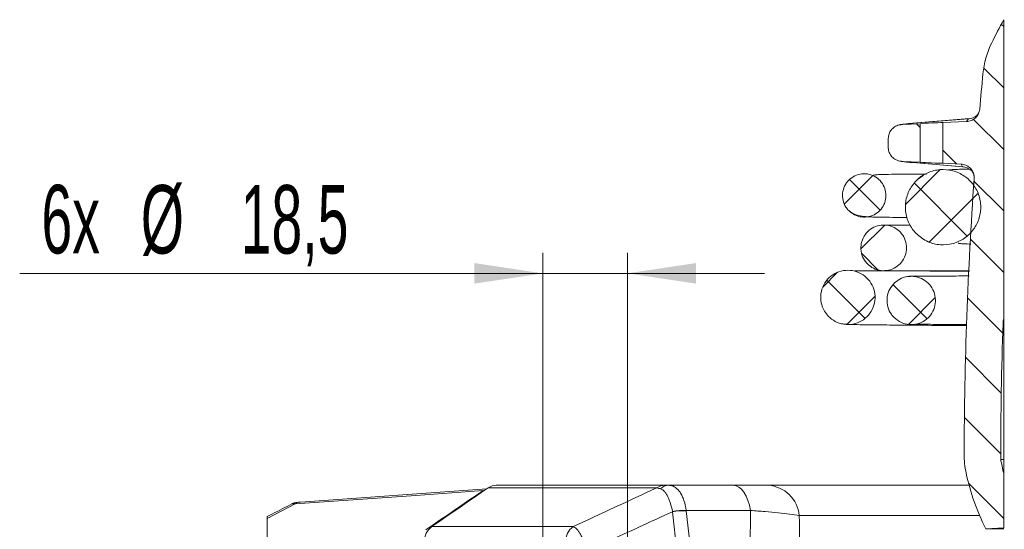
# Model space of a CAD drawing. Header units: millimetres. Extents: x 0 to 8410, y 0 to 5940.
# Tile 127 of 256: x 3518 to 4237, y 1413 to 1785. Entities that reach past the tile are written whole.
import ezdxf

# ---------------------------------------------------------------- set-up
doc = ezdxf.new("R2010")
doc.units = ezdxf.units.MM
doc.header["$LTSCALE"] = 10
doc.styles.add('SLDTEXTSTYLE0', font='TXT', dxfattribs={"width": 0.605})
doc.dimstyles.new('SLDDIMSTYLE9', dxfattribs={"dimtxt": 50, "dimasz": 50, "dimexe": 0, "dimexo": 0.0625, "dimgap": 12.5, "dimtad": 0, "dimtih": 1, "dimtoh": 1, "dimdec": 1, "dimlfac": 0.3, "dimrnd": 1e-09, "dimzin": 12, "dimdsep": 46, "dimtxsty": 'SLDTEXTSTYLE0', "dimsah": 1, "dimcen": 0.09, "dimadec": 0, "dimazin": 0, "dimtfac": 1, "dimtofl": 0, "dimtmove": 0, "dimatfit": 3, "dimfxl": 0, "dimfrac": 2, "dimtolj": 1, "dimtzin": 12, "dimarcsym": 0})

# ---------------------------------------------------------------- blocks, each defined once
blk = doc.blocks.new('*D39')
at = {"color": 7, "linetype": 'Continuous', "lineweight": 0}
for p, q in [((3900.17, 938.56), (3900.17, 1615)), ((3961.84, 938.56), (3961.84, 1615)), ((3900.17, 1600), (3518.17, 1600)), ((3900.17, 1600), (3961.84, 1600)), ((3961.84, 1600), (4061.84, 1600))]:
    blk.add_line(p, q, dxfattribs=at)
for points in [[(3900.17, 1600), (3850.17, 1607.5), (3850.17, 1592.5)], [(3961.84, 1600), (4011.84, 1592.5), (4011.84, 1607.5)]]:
    blk.add_solid(points, dxfattribs=at)
at = {"color": 7, "linetype": 'Continuous', "lineweight": 0, "char_height": 50, "attachment_point": 1, "style": 'SLDTEXTSTYLE0'}
for s, insert in [('6x', (3534.05, 1664.59)), ('%%c', (3606.62, 1664.45)), ('18,5', (3679.47, 1664.45))]:
    blk.add_mtext(s, dxfattribs=dict(at, insert=insert))

msp = doc.modelspace()

# ---------------------------------------------------------------- hatches: boundary and pattern name
at = {"linetype": 'Continuous', "lineweight": 0}
h = msp.add_hatch(dxfattribs=at)
h.set_pattern_fill('ANSI31', scale=10, angle=90, style=0)
edge = h.paths.add_edge_path(flags=0)
edge.add_arc((4372.131989, 1488.931698), 140, 190.192259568, 194.419435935, ccw=False)
edge.add_arc((7146.475789, 1461.890048), 2912.135417, 177.998383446, 179.955369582, ccw=False)
edge.add_arc((4252.773733, 1563.022093), 16.666667, 166.879312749, 177.998383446, ccw=False)
edge.add_line((4236.542165, 1566.805476), (4236.542165, 1785.124983))
edge.add_arc((4527.729206, 1622.886831), 333.333333, 150.875139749, 154.144174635)
edge.add_arc((4287.757397, 1739.182325), 66.666667, 154.144174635, 174.459710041)
edge.add_arc((7146.475789, 1461.890048), 2938.802083, 174.459710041, 174.962292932)
edge.add_spline(control_points=[(4219.025934, 1719.950173), (4218.927399, 1718.83239), (4218.634611, 1717.716195), (4218.171716, 1716.694004), (4217.708809, 1715.671789), (4217.062986, 1714.715371), (4216.287612, 1713.904198), (4215.512775, 1713.093588), (4214.587136, 1712.405639), (4213.587407, 1711.8977), (4212.589104, 1711.390485), (4211.489334, 1711.048764), (4210.37935, 1710.901082), (4210.09119, 1710.862743), (4209.801079, 1710.836972), (4209.510673, 1710.823919)], knot_values=[0, 0, 0, 0, 0.0010099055, 0.0010099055, 0.0010099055, 0.0020198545, 0.0020198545, 0.0020198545, 0.0030291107, 0.0030291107, 0.0030291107, 0.0040369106, 0.0040369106, 0.0040369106, 0.0042950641, 0.0042950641, 0.0042950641, 0.0042950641], weights=[1, 1, 1, 1, 1, 1, 1, 1, 1, 1, 1, 1, 1, 1, 1, 1], degree=3, periodic=0)
edge.add_line((4209.510673, 1710.823919), (4192.187914, 1710.045294))
edge.add_line((4192.187914, 1710.045294), (4192.187914, 1680.401468))
edge.add_line((4192.187914, 1680.401468), (4205.463048, 1679.804776))
edge.add_spline(control_points=[(4205.463048, 1679.804776), (4206.579878, 1679.754576), (4207.70344, 1679.510792), (4208.740671, 1679.093681), (4209.777882, 1678.676579), (4210.757356, 1678.074679), (4211.598191, 1677.337945), (4212.439517, 1676.60078), (4213.165222, 1675.708348), (4213.715579, 1674.734516), (4214.266683, 1673.759363), (4214.65715, 1672.675751), (4214.854922, 1671.573242), (4215.000955, 1670.759156), (4215.045819, 1669.920567), (4214.987504, 1669.095545)], knot_values=[0, 0, 0, 0, 0.001006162, 0.001006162, 0.001006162, 0.0020122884, 0.0020122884, 0.0020122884, 0.0030189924, 0.0030189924, 0.0030189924, 0.0040270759, 0.0040270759, 0.0040270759, 0.0047665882, 0.0047665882, 0.0047665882, 0.0047665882], weights=[1, 1, 1, 1, 1, 1, 1, 1, 1, 1, 1, 1, 1, 1, 1, 1], degree=3, periodic=0)
edge.add_arc((7146.475789, 1461.890048), 2938.802083, 175.956904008, 179.878082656)
edge.add_arc((4274.346875, 1468.001542), 66.666667, 179.878082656, 192.081424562)
edge.add_arc((4372.131989, 1488.931698), 166.666667, 192.081424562, 206.888127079)
edge.add_line((4223.483445, 1413.556714), (4236.542165, 1414.241093))
edge.add_line((4236.542165, 1414.241093), (4236.542165, 1454.069116))
h = msp.add_hatch(dxfattribs=at)
h.set_pattern_fill('ANSI31', scale=10, angle=90, style=0)
edge = h.paths.add_edge_path(flags=0)
edge.add_line((4152.274099, 1698.517735), (4152.274099, 1691.929027))
edge.add_spline(control_points=[(4152.274099, 1691.929027), (4152.274099, 1691.518236), (4152.300393, 1691.106622), (4152.352514, 1690.699151), (4152.497747, 1689.563759), (4152.851894, 1688.438435), (4153.378272, 1687.422003), (4153.934624, 1686.34769), (4154.700437, 1685.361865), (4155.597335, 1684.549923), (4156.545278, 1683.691772), (4157.669068, 1683.000414), (4158.85734, 1682.528155), (4160.043144, 1682.056878), (4161.326821, 1681.788615), (4162.601556, 1681.731318)], knot_values=[0, 0, 0, 0, 0.000369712, 0.000369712, 0.000369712, 0.0014139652, 0.0014139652, 0.0014139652, 0.0025187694, 0.0025187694, 0.0025187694, 0.0036871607, 0.0036871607, 0.0036871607, 0.0048514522, 0.0048514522, 0.0048514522, 0.0048514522], weights=[1, 1, 1, 1, 1, 1, 1, 1, 1, 1, 1, 1, 1, 1, 1, 1], degree=3, periodic=0)
edge.add_line((4162.601556, 1681.731318), (4175.587088, 1681.147643))
edge.add_line((4175.587088, 1681.147643), (4175.587088, 1709.299119))
edge.add_line((4175.587088, 1709.299119), (4162.601556, 1708.715444))
edge.add_spline(control_points=[(4162.601556, 1708.715444), (4161.76871, 1708.678009), (4160.934882, 1708.552114), (4160.129112, 1708.338178), (4158.998461, 1708.037983), (4157.900349, 1707.555509), (4156.920538, 1706.9164), (4155.981238, 1706.303716), (4155.12805, 1705.531717), (4154.431621, 1704.65271), (4153.74921, 1703.791394), (4153.200325, 1702.805072), (4152.833972, 1701.769053), (4152.46734, 1700.732244), (4152.274099, 1699.617458), (4152.274099, 1698.517735)], knot_values=[0, 0, 0, 0, 0.0007503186, 0.0007503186, 0.0007503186, 0.0018101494, 0.0018101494, 0.0018101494, 0.0028260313, 0.0028260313, 0.0028260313, 0.0038216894, 0.0038216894, 0.0038216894, 0.0048186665, 0.0048186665, 0.0048186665, 0.0048186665], weights=[1, 1, 1, 1, 1, 1, 1, 1, 1, 1, 1, 1, 1, 1, 1, 1], degree=3, periodic=0)
h = msp.add_hatch(dxfattribs=at)
h.set_pattern_fill('ANSI37', scale=10, angle=90, style=0)
edge = h.paths.add_edge_path(flags=0)
edge.add_spline(control_points=[(4172.577926, 1629.115246), (4175.056987, 1626.579641), (4178.08956, 1624.495419), (4181.344823, 1623.088898), (4184.17361, 1621.866649), (4187.252173, 1621.1156), (4190.325998, 1620.897581), (4193.402777, 1620.679354), (4196.55966, 1620.989186), (4199.535258, 1621.801593), (4202.511196, 1622.614093), (4205.38796, 1623.951764), (4207.926762, 1625.704149), (4210.463792, 1627.45531), (4212.733391, 1629.669036), (4214.54671, 1632.162019), (4216.35785, 1634.652007), (4217.763806, 1637.489392), (4218.647461, 1640.438871), (4219.530091, 1643.384925), (4219.915991, 1646.524132), (4219.773083, 1649.59624), (4219.630261, 1652.666513), (4218.955358, 1655.754419), (4217.804552, 1658.60444), (4216.653487, 1661.455103), (4214.99465, 1664.146315), (4212.965647, 1666.455942), (4210.934754, 1668.76772), (4208.477122, 1670.760888), (4205.796142, 1672.271249), (4203.111903, 1673.783445), (4200.129846, 1674.853333), (4197.096555, 1675.392802), (4194.06032, 1675.932795), (4190.889038, 1675.956215), (4187.845166, 1675.461074), (4184.800331, 1674.965776), (4181.798954, 1673.937877), (4179.089955, 1672.462186), (4176.382211, 1670.98718), (4173.891804, 1669.024008), (4171.825775, 1666.735112), (4169.761899, 1664.448601), (4168.064531, 1661.773847), (4166.875011, 1658.932587), (4165.686892, 1656.09467), (4164.972635, 1653.012273), (4164.79171, 1649.941008), (4164.61093, 1646.872225), (4164.957615, 1643.729911), (4165.802881, 1640.7743), (4166.648073, 1637.818946), (4168.015003, 1634.96882), (4169.790177, 1632.459393), (4170.628284, 1631.274626), (4171.56338, 1630.152932), (4172.577926, 1629.115246)], knot_values=[0, 0, 0, 0, 0.0031915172, 0.0031915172, 0.0031915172, 0.0059517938, 0.0059517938, 0.0059517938, 0.0087147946, 0.0087147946, 0.0087147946, 0.0114781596, 0.0114781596, 0.0114781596, 0.014239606, 0.014239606, 0.014239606, 0.0169977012, 0.0169977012, 0.0169977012, 0.0197525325, 0.0197525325, 0.0197525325, 0.0225056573, 0.0225056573, 0.0225056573, 0.0252593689, 0.0252593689, 0.0252593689, 0.0280156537, 0.0280156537, 0.0280156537, 0.0307753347, 0.0307753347, 0.0307753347, 0.0335377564, 0.0335377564, 0.0335377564, 0.0363011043, 0.0363011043, 0.0363011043, 0.0390631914, 0.0390631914, 0.0390631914, 0.0418223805, 0.0418223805, 0.0418223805, 0.0445782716, 0.0445782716, 0.0445782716, 0.0473318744, 0.0473318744, 0.0473318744, 0.0500851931, 0.0500851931, 0.0500851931, 0.0513707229, 0.0513707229, 0.0513707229, 0.0513707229], weights=[1, 1, 1, 1, 1, 1, 1, 1, 1, 1, 1, 1, 1, 1, 1, 1, 1, 1, 1, 1, 1, 1, 1, 1, 1, 1, 1, 1, 1, 1, 1, 1, 1, 1, 1, 1, 1, 1, 1, 1, 1, 1, 1, 1, 1, 1, 1, 1, 1, 1, 1, 1, 1, 1, 1, 1, 1, 1], degree=3, periodic=0)
h = msp.add_hatch(dxfattribs=at)
h.set_pattern_fill('ANSI37', scale=10, angle=90, style=0)
edge = h.paths.add_edge_path(flags=0)
edge.add_spline(control_points=[(4123.389858, 1645.820118), (4124.629806, 1644.551648), (4126.105918, 1643.479869), (4127.695803, 1642.693261), (4129.285858, 1641.906569), (4131.033524, 1641.383398), (4132.79428, 1641.166835), (4134.556588, 1640.950081), (4136.380605, 1641.034507), (4138.115345, 1641.413176), (4139.85049, 1641.791932), (4141.544208, 1642.475548), (4143.055994, 1643.407581), (4144.56699, 1644.339127), (4145.937967, 1645.544589), (4147.05493, 1646.924183), (4148.170722, 1648.302331), (4149.063836, 1649.892329), (4149.659912, 1651.562352), (4150.255328, 1653.230526), (4150.570795, 1655.024601), (4150.580065, 1656.795827), (4150.589328, 1658.565862), (4150.293077, 1660.361891), (4149.715969, 1662.035228), (4149.13883, 1663.708655), (4148.264929, 1665.30549), (4147.16678, 1666.693841), (4146.067807, 1668.083232), (4144.714008, 1669.302104), (4143.217458, 1670.249988), (4141.719246, 1671.198925), (4140.036708, 1671.902423), (4138.308985, 1672.30254), (4136.579558, 1672.703051), (4134.757184, 1672.810621), (4132.992647, 1672.616364), (4131.227339, 1672.422022), (4129.471208, 1671.920208), (4127.869825, 1671.152318), (4126.268917, 1670.384657), (4124.778466, 1669.329853), (4123.522304, 1668.075155), (4122.267276, 1666.82159), (4121.211464, 1665.333846), (4120.442744, 1663.735225), (4119.674884, 1662.13839), (4119.172283, 1660.386828), (4118.976784, 1658.625785), (4118.781451, 1656.866238), (4118.887304, 1655.048686), (4119.285517, 1653.323696), (4119.683648, 1651.599066), (4120.384966, 1649.919424), (4121.331232, 1648.423617), (4121.922707, 1647.488644), (4122.616494, 1646.611272), (4123.389858, 1645.820118)], knot_values=[0, 0, 0, 0, 0.0015964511, 0.0015964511, 0.0015964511, 0.0031930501, 0.0031930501, 0.0031930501, 0.0047910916, 0.0047910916, 0.0047910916, 0.0063895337, 0.0063895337, 0.0063895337, 0.0079871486, 0.0079871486, 0.0079871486, 0.0095830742, 0.0095830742, 0.0095830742, 0.0111772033, 0.0111772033, 0.0111772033, 0.0127702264, 0.0127702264, 0.0127702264, 0.0143633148, 0.0143633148, 0.0143633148, 0.0159575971, 0.0159575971, 0.0159575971, 0.01755367, 0.01755367, 0.01755367, 0.0191513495, 0.0191513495, 0.0191513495, 0.0207497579, 0.0207497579, 0.0207497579, 0.0223477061, 0.0223477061, 0.0223477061, 0.0239442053, 0.0239442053, 0.0239442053, 0.0255388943, 0.0255388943, 0.0255388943, 0.0271321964, 0.0271321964, 0.0271321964, 0.02872514, 0.02872514, 0.02872514, 0.0297121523, 0.0297121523, 0.0297121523, 0.0297121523], weights=[1, 1, 1, 1, 1, 1, 1, 1, 1, 1, 1, 1, 1, 1, 1, 1, 1, 1, 1, 1, 1, 1, 1, 1, 1, 1, 1, 1, 1, 1, 1, 1, 1, 1, 1, 1, 1, 1, 1, 1, 1, 1, 1, 1, 1, 1, 1, 1, 1, 1, 1, 1, 1, 1, 1, 1, 1, 1], degree=3, periodic=0)
h = msp.add_hatch(dxfattribs=at)
h.set_pattern_fill('ANSI37', scale=10, angle=90, style=0)
edge = h.paths.add_edge_path(flags=0)
edge.add_spline(control_points=[(4137.020168, 1606.959802), (4138.32612, 1605.624074), (4139.88087, 1604.495593), (4141.555408, 1603.667581), (4143.229897, 1602.839594), (4145.07033, 1602.289192), (4146.924445, 1602.061731), (4148.779756, 1601.834123), (4150.699933, 1601.9236), (4152.526023, 1602.322823), (4154.352487, 1602.722127), (4156.135239, 1603.442354), (4157.726365, 1604.424051), (4159.316566, 1605.405178), (4160.759276, 1606.674603), (4161.934509, 1608.127247), (4163.108437, 1609.578277), (4164.047893, 1611.252219), (4164.674646, 1613.010279), (4165.300683, 1614.766328), (4165.63201, 1616.65478), (4165.64107, 1618.519061), (4165.650124, 1620.382099), (4165.337607, 1622.272373), (4164.729548, 1624.033412), (4164.121428, 1625.794627), (4163.200982, 1627.47511), (4162.044592, 1628.936087), (4160.88726, 1630.398255), (4159.461755, 1631.680839), (4157.886083, 1632.67814), (4156.308577, 1633.676602), (4154.537113, 1634.416632), (4152.718182, 1634.837277), (4150.897423, 1635.258346), (4148.978907, 1635.370993), (4147.121381, 1635.165902), (4145.263086, 1634.960725), (4143.414552, 1634.431862), (4141.72903, 1633.622928), (4140.044099, 1632.814278), (4138.475544, 1631.703392), (4137.153712, 1630.382155), (4135.833152, 1629.062191), (4134.722379, 1627.495797), (4133.913858, 1625.812801), (4133.106274, 1624.131756), (4132.577952, 1622.287954), (4132.372873, 1620.434296), (4132.16797, 1618.582222), (4132.280096, 1616.669218), (4132.69989, 1614.853747), (4133.11961, 1613.038597), (4133.858431, 1611.270919), (4134.854986, 1609.696812), (4135.477239, 1608.713934), (4136.206919, 1607.791592), (4137.020168, 1606.959802)], knot_values=[0, 0, 0, 0, 0.0016812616, 0.0016812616, 0.0016812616, 0.0033624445, 0.0033624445, 0.0033624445, 0.0050447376, 0.0050447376, 0.0050447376, 0.0067274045, 0.0067274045, 0.0067274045, 0.0084091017, 0.0084091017, 0.0084091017, 0.0100889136, 0.0100889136, 0.0100889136, 0.0117667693, 0.0117667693, 0.0117667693, 0.013443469, 0.013443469, 0.013443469, 0.0151203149, 0.0151203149, 0.0151203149, 0.0167985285, 0.0167985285, 0.0167985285, 0.0184787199, 0.0184787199, 0.0184787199, 0.0201606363, 0.0201606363, 0.0201606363, 0.021843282, 0.021843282, 0.021843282, 0.0235253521, 0.0235253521, 0.0235253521, 0.0252057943, 0.0252057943, 0.0252057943, 0.0268842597, 0.0268842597, 0.0268842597, 0.0285612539, 0.0285612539, 0.0285612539, 0.0302379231, 0.0302379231, 0.0302379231, 0.0312757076, 0.0312757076, 0.0312757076, 0.0312757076], weights=[1, 1, 1, 1, 1, 1, 1, 1, 1, 1, 1, 1, 1, 1, 1, 1, 1, 1, 1, 1, 1, 1, 1, 1, 1, 1, 1, 1, 1, 1, 1, 1, 1, 1, 1, 1, 1, 1, 1, 1, 1, 1, 1, 1, 1, 1, 1, 1, 1, 1, 1, 1, 1, 1, 1, 1, 1, 1], degree=3, periodic=0)
h = msp.add_hatch(dxfattribs=at)
h.set_pattern_fill('ANSI37', scale=10, angle=90, style=0)
edge = h.paths.add_edge_path(flags=0)
edge.add_spline(control_points=[(4108.588779, 1568.572529), (4110.010227, 1567.118809), (4111.676804, 1565.871873), (4113.472435, 1564.918182), (4115.435203, 1563.875721), (4117.604845, 1563.15758), (4119.801931, 1562.822917), (4122.000914, 1562.487966), (4124.288025, 1562.527928), (4126.473952, 1562.939562), (4128.660413, 1563.351296), (4130.805989, 1564.146281), (4132.732692, 1565.258913), (4134.658348, 1566.370941), (4136.418543, 1567.831025), (4137.866911, 1569.518326), (4139.313698, 1571.203785), (4140.489285, 1573.162545), (4141.29579, 1575.232211), (4142.101368, 1577.299495), (4142.560946, 1579.534502), (4142.636304, 1581.75192), (4142.711609, 1583.967798), (4142.405323, 1586.227217), (4141.742977, 1588.343129), (4141.080588, 1590.459178), (4140.043879, 1592.490008), (4138.718901, 1594.267887), (4137.392883, 1596.04716), (4135.74166, 1597.622103), (4133.901941, 1598.862897), (4132.060106, 1600.105119), (4129.978623, 1601.046656), (4127.829629, 1601.609948), (4125.678456, 1602.173812), (4123.400334, 1602.374203), (4121.183757, 1602.194561), (4118.966196, 1602.014838), (4116.749042, 1601.44976), (4114.716081, 1600.545909), (4112.683755, 1599.642341), (4110.779393, 1598.375223), (4109.16122, 1596.849346), (4107.544555, 1595.32489), (4106.168907, 1593.500018), (4105.148772, 1591.525962), (4104.12981, 1589.554177), (4103.437418, 1587.379095), (4103.12923, 1585.181087), (4102.821311, 1582.984999), (4102.88842, 1580.70544), (4103.324927, 1578.531256), (4103.761339, 1576.357541), (4104.578986, 1574.229244), (4105.709937, 1572.322297), (4106.513764, 1570.966928), (4107.487092, 1569.699229), (4108.588779, 1568.572529)], knot_values=[0, 0, 0, 0, 0.001829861, 0.001829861, 0.001829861, 0.0038347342, 0.0038347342, 0.0038347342, 0.0058413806, 0.0058413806, 0.0058413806, 0.0078485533, 0.0078485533, 0.0078485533, 0.0098546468, 0.0098546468, 0.0098546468, 0.0118585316, 0.0118585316, 0.0118585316, 0.013860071, 0.013860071, 0.013860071, 0.0158601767, 0.0158601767, 0.0158601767, 0.0178603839, 0.0178603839, 0.0178603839, 0.01986216, 0.01986216, 0.01986216, 0.0218662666, 0.0218662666, 0.0218662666, 0.023872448, 0.023872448, 0.023872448, 0.025879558, 0.025879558, 0.025879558, 0.0278860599, 0.0278860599, 0.0278860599, 0.029890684, 0.029890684, 0.029890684, 0.0318929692, 0.0318929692, 0.0318929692, 0.0338934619, 0.0338934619, 0.0338934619, 0.0358934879, 0.0358934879, 0.0358934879, 0.0373049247, 0.0373049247, 0.0373049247, 0.0373049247], weights=[1, 1, 1, 1, 1, 1, 1, 1, 1, 1, 1, 1, 1, 1, 1, 1, 1, 1, 1, 1, 1, 1, 1, 1, 1, 1, 1, 1, 1, 1, 1, 1, 1, 1, 1, 1, 1, 1, 1, 1, 1, 1, 1, 1, 1, 1, 1, 1, 1, 1, 1, 1, 1, 1, 1, 1, 1, 1], degree=3, periodic=0)
h = msp.add_hatch(dxfattribs=at)
h.set_pattern_fill('ANSI37', scale=10, angle=90, style=0)
edge = h.paths.add_edge_path(flags=0)
edge.add_spline(control_points=[(4156.383996, 1567.886472), (4157.949883, 1566.285255), (4159.858522, 1564.964373), (4161.908549, 1564.062546), (4163.72086, 1563.265292), (4165.69565, 1562.769731), (4167.669647, 1562.616681), (4169.645466, 1562.463489), (4171.674983, 1562.649231), (4173.590137, 1563.158651), (4175.50542, 1563.668105), (4177.359201, 1564.515379), (4178.997588, 1565.630519), (4180.634758, 1566.74483), (4182.102068, 1568.157426), (4183.277421, 1569.75134), (4184.451334, 1571.343302), (4185.366415, 1573.160129), (4185.946446, 1575.051155), (4186.525806, 1576.939993), (4186.786881, 1578.954993), (4186.707984, 1580.929111), (4186.629131, 1582.902099), (4186.208543, 1584.888646), (4185.481245, 1586.724385), (4184.753758, 1588.5606), (4183.699396, 1590.296516), (4182.40563, 1591.788862), (4181.110613, 1593.28265), (4179.540097, 1594.573547), (4177.824054, 1595.555214), (4176.105881, 1596.538099), (4174.194502, 1597.238071), (4172.247965, 1597.597478), (4170.299532, 1597.957235), (4168.26215, 1597.985673), (4166.304442, 1597.680394), (4164.346165, 1597.375026), (4162.413558, 1596.727289), (4160.666923, 1595.790612), (4158.921179, 1594.854413), (4157.313009, 1593.603675), (4155.976123, 1592.141886), (4154.640694, 1590.68169), (4153.539087, 1588.970543), (4152.763031, 1587.150301), (4151.987907, 1585.332242), (4151.516162, 1583.35515), (4151.387055, 1581.382972), (4151.258051, 1579.412357), (4151.467571, 1577.392299), (4151.998137, 1575.490072), (4152.528682, 1573.58792), (4153.394834, 1571.751175), (4154.524668, 1570.131565), (4155.080606, 1569.334631), (4155.704618, 1568.581179), (4156.383996, 1567.886472)], knot_values=[0, 0, 0, 0, 0.0020156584, 0.0020156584, 0.0020156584, 0.0037903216, 0.0037903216, 0.0037903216, 0.0055666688, 0.0055666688, 0.0055666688, 0.0073431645, 0.0073431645, 0.0073431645, 0.0091183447, 0.0091183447, 0.0091183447, 0.0108913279, 0.0108913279, 0.0108913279, 0.0126622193, 0.0126622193, 0.0126622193, 0.0144320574, 0.0144320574, 0.0144320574, 0.0162023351, 0.0162023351, 0.0162023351, 0.0179743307, 0.0179743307, 0.0179743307, 0.0197485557, 0.0197485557, 0.0197485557, 0.0215245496, 0.0215245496, 0.0215245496, 0.0233010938, 0.0233010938, 0.0233010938, 0.0250767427, 0.0250767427, 0.0250767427, 0.0268504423, 0.0268504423, 0.0268504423, 0.0286219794, 0.0286219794, 0.0286219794, 0.0303920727, 0.0303920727, 0.0303920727, 0.0321620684, 0.0321620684, 0.0321620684, 0.0330235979, 0.0330235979, 0.0330235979, 0.0330235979], weights=[1, 1, 1, 1, 1, 1, 1, 1, 1, 1, 1, 1, 1, 1, 1, 1, 1, 1, 1, 1, 1, 1, 1, 1, 1, 1, 1, 1, 1, 1, 1, 1, 1, 1, 1, 1, 1, 1, 1, 1, 1, 1, 1, 1, 1, 1, 1, 1, 1, 1, 1, 1, 1, 1, 1, 1, 1, 1], degree=3, periodic=0)

# ---------------------------------------------------------------- linework, layer by layer
at = {"color": 7, "linetype": 'Continuous', "lineweight": 0}
for p, q in [((4236.542165, 1785.125019), (4236.542165, 1566.805474)), ((4211.453668, 1712.986411), (4170.202829, 1709.584973)), ((4192.187908, 1710.04532), (4209.510658, 1710.823955)), ((4210.961878, 1712.924522), (4211.454437, 1712.97608)), ((4162.60153, 1708.715441), (4175.587077, 1709.299069)), ((4170.576214, 1709.59441), (4170.202829, 1709.584973)), ((4175.587077, 1681.147597), (4175.587077, 1709.299069)), ((4192.187908, 1710.04532), (4192.187908, 1680.401446)), ((4152.274088, 1691.928984), (4152.274088, 1698.517781)), ((4162.60153, 1681.731325), (4175.587077, 1681.147597)), ((4170.202829, 1680.861793), (4206.843952, 1677.840533)), ((4170.202829, 1680.861793), (4170.576214, 1680.852256)), ((4192.187908, 1680.401446), (4205.463024, 1679.804804)), ((4177.802646, 1671.447239), (4173.600219, 1668.465715)), ((4236.542164, 1464.158427), (4234.341233, 1464.158427)), ((4236.542165, 1454.0691), (4236.542165, 1414.241077)), ((3866.13459, 1445.223373), (3989.221435, 1445.223373)), ((3991.928134, 1445.223373), (4039.054685, 1445.223373)), ((4064.517695, 1445.223373), (4211.298662, 1445.223373)), ((3859.233845, 1442.663304), (3723.092819, 1432.995977)), ((3698.922167, 1407.683672), (3698.922167, 1421.011122)), ((4236.542165, 1414.241077), (4223.483439, 1413.556717)), ((4223.483439, 1413.556717), (4236.542166, 1413.556717))]:
    msp.add_line(p, q, dxfattribs=at)
at = {"color": 8, "linetype": 'Continuous', "lineweight": 0}
for p, q in [((4210.961878, 1712.924522), (4170.576214, 1709.59441)), ((4209.510658, 1710.823955), (4210.961878, 1712.924522)), ((4170.576214, 1680.852256), (4206.378289, 1677.900237)), ((4206.378289, 1677.900237), (4205.463024, 1679.804804)), ((4236.542172, 1563.604208), (4236.117227, 1563.604208)), ((3857.219178, 1441.27844), (3856.547764, 1441.391291)), ((3983.369846, 1443.38452), (3860.283001, 1443.38452)), ((3719.23528, 1431.634209), (3698.922167, 1421.011122)), ((4015.256898, 1244.052283), (3994.814109, 1425.94738)), ((4051.735425, 1426.797143), (4004.812296, 1426.797143)), ((4004.828394, 1426.647536), (4025.271183, 1244.752488)), ((4218.980244, 1423.187337), (4087.327946, 1423.187337)), ((3819.047312, 1415.038587), (3922.198887, 1415.038587))]:
    msp.add_line(p, q, dxfattribs=at)
at = {"color": 8, "linetype": 'Continuous', "lineweight": 0, "flags": 128}
for points in [[(4039.054685, 1445.223373), (4041.140475, 1444.895051), (4043.174906, 1443.91823), (4045.107885, 1442.316901), (4046.891802, 1440.130504), (4048.482774, 1437.41288), (4049.841562, 1434.230985), (4050.93476, 1430.66315), (4051.735425, 1426.797143)], [(3856.541269, 1441.38687), (3846.711997, 1440.688701), (3807.395174, 1437.896124), (3719.23528, 1431.634209)]]:
    msp.add_lwpolyline(points, dxfattribs=at)
at = {"color": 7, "linetype": 'Continuous', "lineweight": 0, "flags": 128}
for points in [[(3814.794894, 1412.688327), (3819.997888, 1416.305236), (3825.20527, 1419.913701), (3830.417039, 1423.513673), (3835.633196, 1427.10525), (3840.853697, 1430.688333), (3846.078543, 1434.262973), (3851.307734, 1437.829168), (3856.541269, 1441.38687)], [(3860.283001, 1443.38452), (3855.113689, 1439.870131), (3849.948592, 1436.347546), (3844.787754, 1432.816666), (3839.631131, 1429.277491), (3834.478767, 1425.730121), (3829.330661, 1422.174505), (3824.186858, 1418.610644), (3819.047312, 1415.038587)]]:
    msp.add_lwpolyline(points, dxfattribs=at)
at = {"color": 7, "linetype": 'Continuous', "lineweight": 0}
for centre, radius, start, end in [((4527.729206, 1622.886831), 333.333333, 150.875139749, 154.144174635), ((4287.757397, 1739.182325), 66.666667, 154.144174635, 174.459710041), ((7146.475789, 1461.890048), 2938.802083, 174.459710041, 174.962292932), ((4210.559472, 1722.842968), 9.926606, 272.32329475, 308.259299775), ((4205.966579, 1667.959209), 9.949549, 45.081013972, 87.628441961), ((7146.475789, 1461.890048), 2938.802083, 175.956904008, 179.878082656), ((7146.475789, 1461.890048), 2912.135417, 177.998383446, 179.955369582), ((4252.773733, 1563.022093), 16.666667, 166.879312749, 177.998383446), ((4274.346875, 1468.001542), 66.666667, 179.878082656, 192.081424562), ((4372.131989, 1488.931698), 140, 190.192259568, 194.419435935), ((4372.131989, 1488.931698), 166.666667, 192.081424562, 206.888127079), ((3866.189023, 1434.820283), 10.403232, 90.299790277, 124.590707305), ((3856.297558, 1441.751943), 0.438946, 303.725822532, 304.751415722), ((3827.228214, 1403.981342), 13.754629, 126.496554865, 178.599574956)]:
    msp.add_arc(centre, radius, start, end, dxfattribs=at)
at = {"color": 8, "linetype": 'Continuous', "lineweight": 0}
for centre, radius, start, end in [((3989.275867, 1434.820283), 10.403232, 90.299790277, 124.590707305), ((3992.136721, 1437.041599), 8.184432, 91.460387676, 137.525980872), ((4063.065366, 1420.896166), 24.37052, 5.39457496, 86.583508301), ((3723.666283, 1425.227423), 7.789782, 94.19101174, 124.668151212), ((4002.294493, 1385.286383), 41.587048, 86.529021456, 100.433290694), ((4002.74625, 1384.461386), 42.237502, 87.174397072, 100.824337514), ((3930.379789, 1403.981342), 13.754629, 126.496554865, 178.599574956)]:
    msp.add_arc(centre, radius, start, end, dxfattribs=at)
for centre, major_axis, ratio, start_param, end_param in [((4183.959679, 1709.172163), (23.333266, 1.051798), 0.0534587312, 2.1792518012, 2.7247582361), ((4183.959679, 1681.274599), (23.333266, -1.051798), 0.0534587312, 3.558427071, 4.103933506), ((4630.625869, 216.496211), (-346.770925, 2018.503972), 0.2299323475, 0.8888942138, 0.9962670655)]:
    msp.add_ellipse(centre, major_axis=major_axis, ratio=ratio, start_param=start_param, end_param=end_param, dxfattribs=at)
at = {"color": 7, "linetype": 'Continuous', "lineweight": 0}
for centre, major_axis, start_param, end_param in [((4183.887501, 1709.245841), (11.499967, 0.518386), 0.7620230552, 2.3747500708), ((4183.887501, 1681.20092), (11.499967, -0.518386), 3.9084352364, 5.5211622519)]:
    msp.add_ellipse(centre, major_axis=major_axis, ratio=0.0534587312, start_param=start_param, end_param=end_param, dxfattribs=at)
for points, knots in [([(4219.025942, 1719.950221), (4218.816617, 1718.837051), (4218.397965, 1716.6107), (4216.412923, 1713.771672), (4213.681135, 1711.732842), (4211.207574, 1710.946442), (4209.800632, 1710.844886), (4209.510658, 1710.823955)], [0, 0, 0, 0, 0.2349461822, 0.4698948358, 0.7046810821, 0.9391341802, 1, 1, 1, 1]), ([(4218.448871, 1717.750412), (4218.254405, 1717.270156), (4217.77434, 1716.084582), (4216.980159, 1715.304305), (4216.791475, 1715.138313), (4216.698229, 1715.056282)], [0, 0, 0, 0, 0.2561801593, 0.632414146, 1, 1, 1, 1]), ([(4152.274088, 1698.517781), (4152.384739, 1699.62238), (4152.60596, 1701.830763), (4154.315837, 1704.787992), (4156.85594, 1707.089604), (4159.771412, 1708.411835), (4161.769922, 1708.626228), (4162.60153, 1708.715441)], [0, 0, 0, 0, 0.2065722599, 0.412992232, 0.6236529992, 0.8433967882, 1, 1, 1, 1]), ([(4170.202829, 1709.584973), (4169.480623, 1709.523751), (4167.349317, 1709.343079), (4164.268109, 1709.009584), (4162.172474, 1708.76089), (4161.195659, 1708.562567), (4161.099698, 1708.543084)], [0, 0, 0, 0, 0.1927733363, 0.5688942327, 0.9576489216, 1, 1, 1, 1]), ([(4162.60153, 1681.731325), (4161.326054, 1681.90881), (4158.772425, 1682.264152), (4155.495307, 1684.349256), (4153.228221, 1687.26031), (4152.351063, 1689.962839), (4152.290169, 1691.518218), (4152.274088, 1691.928984)], [0, 0, 0, 0, 0.2398538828, 0.4802112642, 0.7076227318, 0.9227848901, 1, 1, 1, 1]), ([(4161.122207, 1681.897423), (4162.017512, 1681.756253), (4163.783659, 1681.477769), (4166.920181, 1681.145525), (4169.238729, 1680.945124), (4170.202829, 1680.861793)], [0, 0, 0, 0, 0.3752301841, 0.7402078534, 1, 1, 1, 1]), ([(4172.577904, 1629.115226), (4175.361278, 1626.844831), (4180.563365, 1622.601494), (4190.320041, 1620.40084), (4199.666974, 1621.284586), (4208.226964, 1625.270343), (4214.970841, 1631.847892), (4219.151508, 1640.284301), (4220.298848, 1649.618847), (4218.291692, 1658.801974), (4213.358611, 1666.805071), (4206.051088, 1672.731565), (4197.185849, 1675.912051), (4187.759484, 1675.981817), (4178.838719, 1672.926754), (4171.435771, 1667.090915), (4166.391089, 1659.140988), (4164.262223, 1649.969233), (4165.312182, 1640.649312), (4168.602958, 1633.590751), (4171.612661, 1630.202026), (4172.577904, 1629.115226)], [0, 0, 0, 0, 0.0618350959, 0.1155689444, 0.1693544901, 0.2231461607, 0.2769004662, 0.3305900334, 0.3842175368, 0.4378125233, 0.4914198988, 0.5450772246, 0.5987995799, 0.6525741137, 0.7063658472, 0.7601327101, 0.8138434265, 0.8674908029, 0.9210948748, 0.9746942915, 1, 1, 1, 1]), ([(4211.375898, 1676.087262), (4211.003984, 1676.082461), (4206.095753, 1676.019099), (4200.817546, 1675.909079), (4196.601897, 1675.515684), (4195.417797, 1675.405186)], [0, 0, 0, 0, 0.0556749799, 0.7347560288, 1, 1, 1, 1]), ([(4205.463024, 1679.804804), (4206.579881, 1679.644041), (4208.813569, 1679.322519), (4211.727118, 1677.467146), (4213.871494, 1674.832433), (4214.980279, 1671.882468), (4214.985347, 1669.926385), (4214.9875, 1669.095538)], [0, 0, 0, 0, 0.2108695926, 0.4217340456, 0.6327225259, 0.8439986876, 1, 1, 1, 1]), ([(4212.979055, 1674.995106), (4213.004925, 1674.972274), (4213.146555, 1674.847279), (4213.870051, 1674.000522), (4214.73176, 1672.109114), (4215.20036, 1670.028371), (4214.976121, 1669.097468), (4214.968837, 1669.067226)], [0, 0, 0, 0, 0.0689463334, 0.3774491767, 0.6731237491, 0.9893808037, 1, 1, 1, 1]), ([(4123.389859, 1645.820123), (4124.760966, 1644.668261), (4127.503325, 1642.364414), (4132.774408, 1640.880752), (4138.176357, 1641.112283), (4143.215855, 1643.149372), (4147.289636, 1646.731176), (4149.945251, 1651.458506), (4150.883145, 1656.793042), (4150.002159, 1662.134085), (4147.403338, 1666.882726), (4143.377819, 1670.506932), (4138.375704, 1672.598467), (4132.958615, 1672.918201), (4127.738936, 1671.426696), (4123.308432, 1668.291101), (4120.170711, 1663.869527), (4118.672588, 1658.657327), (4119.001235, 1653.268565), (4120.780637, 1648.846189), (4122.665036, 1646.660742), (4123.389859, 1645.820123)], [0, 0, 0, 0, 0.0537149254, 0.1074355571, 0.1612035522, 0.2149840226, 0.2687366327, 0.3224323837, 0.3760690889, 0.4296701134, 0.4832734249, 0.5369167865, 0.590620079, 0.644376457, 0.6981560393, 0.7519199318, 0.805634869, 0.8592897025, 0.9128996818, 0.9664973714, 1, 1, 1, 1]), ([(4180.203226, 1672.379158), (4178.404881, 1672.384418), (4171.312402, 1672.405164), (4161.681125, 1672.382633), (4151.996091, 1672.304355), (4145.738328, 1672.161652), (4142.364377, 1671.927781), (4141.09354, 1671.729919), (4141.279956, 1671.544123), (4141.300017, 1671.524129)], [0, 0, 0, 0, 0.0662824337, 0.2614107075, 0.452174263, 0.6367621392, 0.8132112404, 0.9798992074, 1, 1, 1, 1]), ([(4123.704142, 1645.61548), (4124.915864, 1644.698063), (4127.439728, 1642.787201), (4132.314681, 1641.746041), (4136.488215, 1641.312936), (4140.083969, 1641.146455), (4144.821468, 1641.019442), (4151.380758, 1640.932831), (4158.349468, 1640.878246), (4163.876668, 1640.848497), (4165.795803, 1640.838168)], [0, 0, 0, 0, 0.16041918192, 0.33413282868, 0.42445586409, 0.52008321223, 0.63572081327, 0.76811496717, 0.91948569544, 1, 1, 1, 1]), ([(4137.020172, 1606.959782), (4138.464301, 1605.746925), (4141.352513, 1603.32125), (4146.903188, 1601.760495), (4152.590295, 1602.006134), (4157.894662, 1604.152202), (4162.181585, 1607.924078), (4164.974987, 1612.90103), (4165.960091, 1618.516263), (4165.030726, 1624.137636), (4162.293429, 1629.13504), (4158.054739, 1632.948725), (4152.788286, 1635.148791), (4147.085529, 1635.483612), (4141.591263, 1633.911808), (4136.928547, 1630.609544), (4133.627514, 1625.954152), (4132.052675, 1620.46742), (4132.400743, 1614.795573), (4134.274836, 1610.142605), (4136.257899, 1607.843527), (4137.020172, 1606.959782)], [0, 0, 0, 0, 0.053739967, 0.1074781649, 0.1612511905, 0.2150351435, 0.2687875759, 0.3224809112, 0.376112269, 0.4297082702, 0.4833090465, 0.5369542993, 0.5906613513, 0.6444225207, 0.6982061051, 0.7519708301, 0.8056840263, 0.8593344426, 0.9129391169, 0.9665345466, 1, 1, 1, 1]), ([(4168.467189, 1635.218294), (4166.232181, 1635.22241), (4159.85639, 1635.234153), (4153.865794, 1635.248311), (4149.289871, 1635.259635), (4148.616812, 1635.253907), (4148.295993, 1635.251176)], [0, 0, 0, 0, 0.15855706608, 0.45231439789, 0.7389417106, 1, 1, 1, 1]), ([(4203.494676, 1622.273457), (4203.480035, 1622.210953), (4203.418515, 1621.948319), (4204.650265, 1621.740092), (4207.328095, 1621.500998), (4210.776605, 1621.427948), (4212.569598, 1621.389967)], [0, 0, 0, 0, 0.085925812, 0.3610506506, 0.6677892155, 1, 1, 1, 1]), ([(4108.588766, 1568.572553), (4110.147236, 1567.242124), (4113.409227, 1564.45744), (4119.76553, 1562.464814), (4126.539815, 1562.560784), (4132.923424, 1564.929753), (4138.153833, 1569.268118), (4141.64928, 1575.091832), (4143.015664, 1581.737472), (4142.104872, 1588.456598), (4139.02183, 1594.495873), (4134.111929, 1599.178887), (4127.923779, 1601.978104), (4121.152032, 1602.573657), (4114.562108, 1600.894315), (4108.901208, 1597.127535), (4104.813111, 1591.704109), (4102.749214, 1585.231275), (4102.968032, 1578.473751), (4105.099993, 1572.684209), (4107.564757, 1569.779388), (4108.588766, 1568.572553)], [0, 0, 0, 0, 0.0491483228, 0.1028709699, 0.1566401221, 0.2104226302, 0.2641755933, 0.3178701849, 0.371502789, 0.4250979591, 0.4786968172, 0.5323378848, 0.5860405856, 0.6397975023, 0.6935784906, 0.7473427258, 0.8010566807, 0.8547089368, 0.9083144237, 0.9619083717, 1, 1, 1, 1]), ([(4211.563063, 1601.530941), (4210.375736, 1601.533127), (4201.486646, 1601.549492), (4186.986496, 1601.673853), (4168.665776, 1601.802317), (4153.639938, 1601.863088), (4142.165344, 1601.86843), (4134.435627, 1601.849333), (4129.836716, 1601.82265), (4127.734095, 1601.793623), (4127.786, 1601.716653), (4127.804049, 1601.689887)], [0, 0, 0, 0, 0.0210119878, 0.1573091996, 0.2945698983, 0.4311940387, 0.5654502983, 0.6957083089, 0.8201697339, 0.9374643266, 1, 1, 1, 1]), ([(4149.699713, 1601.950558), (4149.966652, 1601.951382), (4150.53046, 1601.953122), (4154.757372, 1601.936777), (4162.175061, 1601.911879), (4173.655164, 1601.882376), (4189.45531, 1601.858723), (4202.36927, 1601.844464), (4210.574256, 1601.847604), (4211.579136, 1601.847988)], [0, 0, 0, 0, 0.1464080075, 0.3092321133, 0.4761431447, 0.6443074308, 0.8118090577, 0.9769519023, 1, 1, 1, 1]), ([(4156.383997, 1567.886454), (4158.138555, 1566.450145), (4161.444226, 1563.744072), (4167.663434, 1562.297395), (4173.672565, 1562.825969), (4179.188566, 1565.350474), (4183.548516, 1569.547743), (4186.269599, 1574.949724), (4187.045827, 1580.94146), (4185.795026, 1586.849305), (4182.659479, 1592.011531), (4177.989753, 1595.849899), (4172.307526, 1597.93076), (4166.251638, 1598.015261), (4160.507534, 1596.090202), (4155.727107, 1592.372162), (4152.453078, 1587.286271), (4151.046941, 1581.403219), (4151.682713, 1575.412066), (4153.782729, 1570.825832), (4155.738888, 1568.615413), (4156.383997, 1567.886454)], [0, 0, 0, 0, 0.0607864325, 0.1145245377, 0.1683120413, 0.2221030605, 0.275854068, 0.3295392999, 0.3831625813, 0.4367554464, 0.4903618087, 0.5440199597, 0.5977450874, 0.6515220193, 0.7053150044, 0.7590804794, 0.8127871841, 0.8664292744, 0.920029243, 0.9736269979, 1, 1, 1, 1]), ([(4211.389194, 1598.100445), (4211.033798, 1598.09846), (4204.389851, 1598.061348), (4194.500895, 1598.053549), (4182.744788, 1598.036843), (4175.096335, 1598.000747), (4170.082888, 1597.898785), (4167.032327, 1597.757334), (4166.052432, 1597.614637), (4165.60514, 1597.5495)], [0, 0, 0, 0, 0.011099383, 0.2074974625, 0.3934414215, 0.5679312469, 0.7295158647, 0.8765323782, 1, 1, 1, 1]), ([(4117.279479, 1563.395939), (4117.819398, 1563.282892), (4118.990604, 1563.037668), (4122.948293, 1562.74626), (4129.172998, 1562.526732), (4138.219476, 1562.394152), (4150.807986, 1562.293377), (4166.773028, 1562.176827), (4185.912424, 1562.021273), (4200.409266, 1561.891452), (4208.875693, 1561.874588), (4209.553066, 1561.873239)], [0, 0, 0, 0, 0.0979539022, 0.212484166, 0.3339095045, 0.4608013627, 0.5912970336, 0.7237825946, 0.85666743, 0.9885324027, 1, 1, 1, 1]), ([(4172.747645, 1562.908274), (4172.726298, 1562.891259), (4172.659734, 1562.838203), (4174.315413, 1562.82369), (4178.049428, 1562.800131), (4184.734388, 1562.765711), (4194.848378, 1562.733617), (4204.713999, 1562.757348), (4209.598474, 1562.769097)], [0, 0, 0, 0, 0.0751927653, 0.23446808, 0.4097927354, 0.5993685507, 0.8016471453, 1, 1, 1, 1]), ([(4236.542164, 1464.158427), (4236.542151, 1472.194761), (4236.542126, 1488.344098), (4236.54218, 1512.296323), (4236.542155, 1531.968835), (4236.542143, 1547.070208), (4236.542145, 1556.541944), (4236.542165, 1561.693222), (4236.542172, 1563.604208)], [0, 0, 0, 0, 0.2299924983, 0.4621791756, 0.692433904, 0.8113230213, 0.9300059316, 1, 1, 1, 1]), ([(4236.542165, 1566.805474), (4236.542165, 1566.76233), (4236.542166, 1566.692536), (4236.542197, 1565.723903), (4236.542144, 1565.184232), (4236.542169, 1563.77745), (4236.542172, 1563.604208)], [0, 0, 0, 0, 0.4298772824, 0.6954052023, 0.9624897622, 1, 1, 1, 1]), ([(4236.542165, 1454.0691), (4236.542176, 1454.303325), (4236.5422, 1454.77661), (4236.542163, 1458.091634), (4236.542163, 1462.321751), (4236.542164, 1464.158427)], [0, 0, 0, 0, 0.3566518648, 0.72066433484, 1, 1, 1, 1]), ([(4039.054692, 1445.223381), (4044.392363, 1445.223381), (4049.179193, 1445.223381), (4055.598399, 1445.223381), (4057.615814, 1445.223381), (4061.306953, 1445.223381), (4062.991747, 1445.223381), (4064.517713, 1445.223381)], [0, 0, 0, 0, 0.5, 0.5, 0.75, 0.75, 1, 1, 1, 1]), ([(3716.871406, 1431.647422), (3712.160647, 1429.249511), (3706.157236, 1426.193604), (3700.211397, 1423.021609), (3698.931142, 1422.338617)], [0, 0, 0, 0, 0.7846805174, 1, 1, 1, 1]), ([(3722.316577, 1432.920527), (3721.802468, 1432.881783), (3720.892948, 1432.813239), (3719.88964, 1432.687646), (3718.620662, 1432.400629), (3717.550882, 1432.087054), (3716.977836, 1431.755589), (3716.850944, 1431.682191)], [0, 0, 0, 0, 0.3394841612, 0.60058745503, 0.77531543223, 0.95024717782, 1, 1, 1, 1]), ([(3698.922147, 1422.355405), (3698.922143, 1422.250919), (3698.922137, 1422.098262), (3698.92216, 1421.271885), (3698.922167, 1421.011122)], [0, 0, 0, 0, 0.6844500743, 1, 1, 1, 1])]:
    msp.add_open_spline(points, degree=3, knots=knots, dxfattribs=at)
msp.add_open_spline([(3989.221443, 1445.223381), (3989.974952, 1445.223381), (3990.900284, 1445.223381), (3991.928128, 1445.223381)], degree=3, dxfattribs=at)
at = {"color": 8, "linetype": 'Continuous', "lineweight": 0}
for points, knots in [([(3991.928128, 1445.223381), (3992.769747, 1445.223381), (3993.566955, 1445.113673), (3995.097369, 1444.677588), (3995.836003, 1444.347015), (3997.229235, 1443.482087), (3997.885672, 1442.949491), (3998.821406, 1442.002655), (3999.125078, 1441.662274), (3999.716925, 1440.93097), (4000.006199, 1440.53823), (4000.838438, 1439.301664), (4001.349264, 1438.397209), (4002.29029, 1436.432307), (4002.721737, 1435.368101), (4003.883095, 1431.954076), (4004.456923, 1429.476573), (4004.812299, 1426.797167)], [0, 0, 0, 0, 0.125, 0.125, 0.25, 0.25, 0.375, 0.375, 0.4375, 0.4375, 0.5, 0.5, 0.625, 0.625, 0.75, 0.75, 1, 1, 1, 1]), ([(3994.763469, 1426.185828), (3994.328923, 1428.265806), (3993.806586, 1430.210138), (3992.926868, 1432.931561), (3992.618928, 1433.798308), (3991.980348, 1435.431675), (3991.648672, 1436.201685), (3990.954305, 1437.645677), (3990.590976, 1438.319829), (3989.837308, 1439.537472), (3989.445305, 1440.085354), (3988.609288, 1441.051535), (3988.162924, 1441.47118), (3987.201206, 1442.145451), (3986.685204, 1442.403379), (3986.099999, 1442.568181)], [0, 0, 0, 0, 0.25, 0.25, 0.375, 0.375, 0.5, 0.5, 0.625, 0.625, 0.75, 0.75, 0.875, 0.875, 1, 1, 1, 1]), ([(3719.23528, 1431.634209), (3718.219505, 1431.661858), (3716.774972, 1431.701176), (3716.878185, 1431.603689), (3716.90882, 1431.574754)], [0, 0, 0, 0, 0.7031863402, 1, 1, 1, 1]), ([(4087.32795, 1423.187332), (4085.179799, 1423.560473), (4082.809498, 1423.917764), (4077.624447, 1424.600683), (4074.794431, 1424.927531), (4068.805725, 1425.535143), (4065.637399, 1425.81757), (4058.952423, 1426.339827), (4055.435861, 1426.579668), (4051.735446, 1426.797167)], [0, 0, 0, 0, 0.25, 0.25, 0.5, 0.5, 0.75, 0.75, 1, 1, 1, 1]), ([(4087.327946, 1423.187337), (4087.461516, 1397.504629), (4087.701044, 1351.448299), (4088.97717, 1305.209494), (4089.541681, 1284.755152)], [0, 0, 0, 0, 0.5576368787, 1, 1, 1, 1]), ([(3922.198866, 1415.038584), (3923.089227, 1414.736679), (3923.982466, 1414.141912), (3925.326857, 1412.763076), (3925.777945, 1412.217663), (3926.659868, 1410.977134), (3927.092886, 1410.280604), (3927.942309, 1408.728336), (3928.361227, 1407.865984), (3929.160584, 1406.018026), (3929.542874, 1405.030313), (3930.272532, 1402.926934), (3930.621831, 1401.803935), (3931.272798, 1399.46492), (3931.574393, 1398.251168), (3931.852503, 1396.993911)], [0, 0, 0, 0, 0.25, 0.25, 0.375, 0.375, 0.5, 0.5, 0.625, 0.625, 0.75, 0.75, 0.875, 0.875, 1, 1, 1, 1])]:
    msp.add_open_spline(points, degree=3, knots=knots, dxfattribs=at)
for points in [[(3922.198866, 1415.038584), (3942.540391, 1424.542699), (3962.931125, 1433.992421), (3983.369834, 1443.38451)], [(3986.099999, 1442.568181), (3984.996287, 1442.879002), (3984.069134, 1443.154572), (3983.369834, 1443.38451)], [(3994.814104, 1425.947363), (3973.775798, 1416.355653), (3952.788262, 1406.703391), (3931.852503, 1396.993911)], [(3994.814104, 1425.947363), (3994.796948, 1426.02688), (3994.78007, 1426.10637), (3994.763469, 1426.185828)], [(4004.812299, 1426.797167), (4004.817425, 1426.747311), (4004.82279, 1426.697438), (4004.828397, 1426.64755)]]:
    msp.add_open_spline(points, degree=3, dxfattribs=at)

# ---------------------------------------------------------------- dimensions: what is measured, and where the dimension line sits
at = {"color": 7, "linetype": 'Continuous', "lineweight": 0}
dim = msp.add_linear_dim(base=(3961.840372, 1638.350859), p1=(3900.173706, 938.556714), p2=(3961.840372, 938.556714), angle=0, text='6x%%c<>', dimstyle='SLDDIMSTYLE9', dxfattribs=at)
dim.commit()
dim.dimension.update_dxf_attribs({"geometry": '*D39', "text_midpoint": (3673.566629, 1638.350859), "dimtype": 160})

doc.saveas('drawing.dxf')
